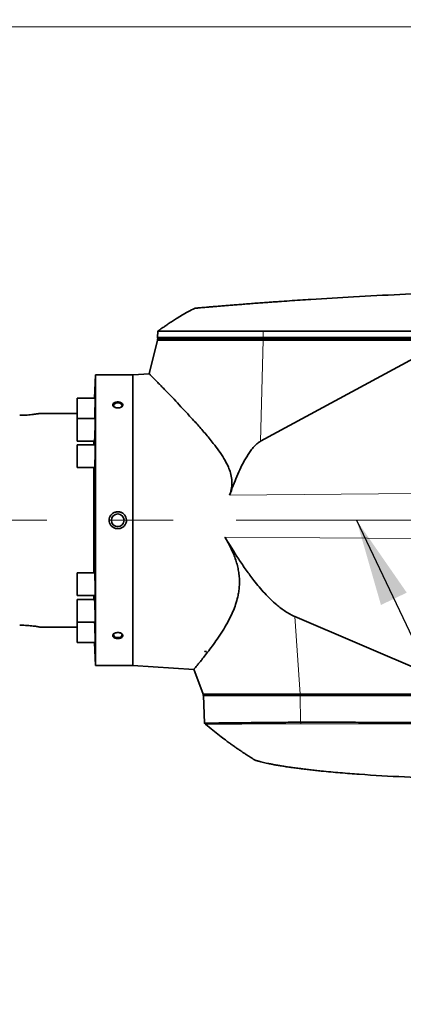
# Model space of a CAD drawing. Header units: millimetres. Extents: x 0 to 12429, y 0 to 8400.
# Tile 80 of 139: x 7961 to 8269, y 1231 to 2023. Entities that reach past the tile are written whole.
import ezdxf

# ---------------------------------------------------------------- set-up
doc = ezdxf.new("R2010")
doc.units = ezdxf.units.MM
doc.header["$LTSCALE"] = 20
doc.linetypes.add('CENTERX2', pattern=[20.32, 12.7, -2.54, 2.54, -2.54])
doc.styles.add('SLDTEXTSTYLE0', font='TXT', dxfattribs={"width": 0.605})
doc.dimstyles.new('SLDDIMSTYLE0', dxfattribs={"dimtxt": 70, "dimasz": 70, "dimexe": 0, "dimexo": 0.0625, "dimgap": 17.5, "dimtad": 0, "dimtih": 1, "dimtoh": 1, "dimdec": 1, "dimrnd": 1e-09, "dimzin": 12, "dimdsep": 46, "dimtxsty": 'SLDTEXTSTYLE0', "dimsah": 1, "dimcen": 0, "dimadec": 0, "dimazin": 3, "dimtfac": 1, "dimtofl": 0, "dimtmove": 0, "dimatfit": 3, "dimfxl": 1, "dimfrac": 2, "dimtolj": 1, "dimtzin": 12, "dimarcsym": 0})
doc.dimstyles.new('SLDDIMSTYLE5', dxfattribs={"dimtxt": 0.18, "dimasz": 70, "dimexe": 0, "dimexo": 0.0625, "dimgap": 0, "dimtad": 0, "dimtih": 1, "dimtoh": 1, "dimdec": 0, "dimrnd": 1e-09, "dimzin": 0, "dimdsep": 46, "dimtxsty": 'Standard', "dimsah": 1, "dimcen": 0.09, "dimadec": 0, "dimazin": 0, "dimtfac": 70, "dimtdec": 0, "dimtofl": 0, "dimtmove": 0, "dimatfit": 3, "dimfxl": 1, "dimfrac": 2, "dimtolj": 1, "dimtzin": 0, "dimarcsym": 0})

# ---------------------------------------------------------------- blocks, each defined once
blk = doc.blocks.new('_D')
at = {"color": 7, "linetype": 'Continuous', "lineweight": 0}
for p, q in [((7527.73, 1886.63), (7754.45, 2017.53)), ((7754.45, 2017.53), (8773.5, 2017.53)), ((7067, 1620.63), (7527.73, 1886.63))]:
    blk.add_line(p, q, dxfattribs=at)
at = {"color": 7, "linetype": 'Continuous', "lineweight": 18}
blk.add_solid([(7527.73, 1886.63), (7593.35, 1912.97), (7583.35, 1930.29)], dxfattribs=at)
at = {"color": 7, "linetype": 'Continuous', "lineweight": 18, "char_height": 70, "attachment_point": 1, "style": 'SLDTEXTSTYLE0'}
for s, insert in [('R532', (7784.45, 2322.62)), ('Smallest circumscribed', (7784.45, 2215.19)), ('radius axis 1 front side.', (7784.45, 2107.76))]:
    blk.add_mtext(s, dxfattribs=dict(at, insert=insert))

msp = doc.modelspace()

# ---------------------------------------------------------------- linework, layer by layer
at = {"color": 7, "linetype": 'Continuous', "lineweight": 35}
for p, q in [((8071.716532, 1772.780407), (8071.53653, 1767.625819)), ((8071.53653, 1767.625819), (8071.606457, 1766.625819)), ((8071.53653, 1767.625819), (8156.592531, 1767.625819)), ((8156.592531, 1767.625819), (8299.30231, 1767.625819)), ((8071.501609, 1765.625819), (8064.813128, 1738.395201)), ((8071.501609, 1766.625819), (8071.501609, 1765.625819)), ((8156.571405, 1766.625819), (8071.501609, 1766.625819)), ((8071.501609, 1765.625819), (8156.571405, 1765.625819)), ((8303.286716, 1764.668805), (8154.479462, 1684.146897)), ((8304.238337, 1766.625819), (8156.571405, 1766.625819)), ((8156.571405, 1765.625819), (8304.479836, 1765.625819)), ((8021.414308, 1737.625819), (8020.763057, 1718.976435)), ((8051.501609, 1737.625819), (8021.414308, 1737.625819)), ((8021.414308, 1503.625819), (8021.414308, 1737.625819)), ((8064.882662, 1738.444239), (8051.501609, 1737.625819)), ((8051.501609, 1737.625819), (8051.501609, 1503.625819)), ((8021.244942, 1718.976435), (8006.914308, 1718.976435)), ((8006.914308, 1718.976435), (8006.914308, 1702.607817)), ((8006.914308, 1706.625819), (7976.814769, 1706.625819)), ((8021.244942, 1702.607817), (8006.914308, 1702.607817)), ((8006.914308, 1702.607817), (8006.914308, 1684.307817)), ((8006.914308, 1684.307817), (8020.707288, 1684.307817)), ((8021.093531, 1681.275819), (8006.914308, 1681.275819)), ((8006.914308, 1681.275819), (8006.914308, 1662.975819)), ((8020.331764, 1681.275819), (8020.331764, 1684.307817)), ((8006.914308, 1662.975819), (8020.776932, 1662.975819)), ((8020.331764, 1578.275819), (8020.331764, 1662.975819)), ((8020.778722, 1578.275819), (8006.914308, 1578.275819)), ((8006.914308, 1578.275819), (8006.914308, 1559.975819)), ((8006.914308, 1559.975819), (8021.244942, 1559.975819)), ((8020.709904, 1556.94382), (8006.914308, 1556.94382)), ((8006.914308, 1556.94382), (8006.914308, 1538.64382)), ((8020.331764, 1556.94382), (8020.331764, 1559.975819)), ((8006.914308, 1538.64382), (8021.244942, 1538.64382)), ((8006.914308, 1538.64382), (8006.914308, 1522.275202)), ((8182.144215, 1543.074799), (8327.305358, 1480.829639)), ((7976.814769, 1534.625819), (8006.914308, 1534.625819)), ((8006.914308, 1522.275202), (8021.244942, 1522.275202)), ((8020.763057, 1522.275202), (8021.414308, 1503.625819)), ((8109.552131, 1515.220988), (8110.912786, 1515.125819)), ((8109.552131, 1515.125819), (8109.552131, 1515.220988)), ((8109.552131, 1515.220988), (8109.635353, 1515.125819)), ((8109.635353, 1515.125819), (8109.552131, 1515.125819)), ((8109.635353, 1515.125819), (8110.912786, 1515.125819)), ((8021.414308, 1503.625819), (8051.501609, 1503.625819)), ((8051.501609, 1503.625819), (8100.68386, 1500.617703)), ((8100.609451, 1500.664576), (8108.301609, 1480.625819)), ((8108.301609, 1480.625819), (8108.301609, 1479.625819)), ((8186.407265, 1480.625819), (8108.301609, 1480.625819)), ((8186.407265, 1479.625819), (8108.301609, 1479.625819)), ((8108.406372, 1479.625819), (8109.185267, 1457.321192)), ((8328.442577, 1480.625819), (8186.407265, 1480.625819)), ((8442.426846, 1479.625819), (8186.407265, 1479.625819)), ((8186.554015, 1458.080631), (8186.568121, 1458.08047))]:
    msp.add_line(p, q, dxfattribs=at)
at = {"color": 8, "linetype": 'Continuous', "lineweight": 18}
for p, q in [((8156.611515, 1772.835983), (8156.592531, 1767.625819)), ((8156.592531, 1767.625819), (8156.599827, 1766.625819)), ((8154.479462, 1684.146897), (8156.571405, 1765.625819)), ((8156.571405, 1766.625819), (8156.571405, 1765.625819)), ((8279.503221, 1642.238006), (8129.467493, 1640.723434)), ((8278.755598, 1606.034597), (8125.743844, 1607.07779)), ((8182.144215, 1543.074799), (8186.407265, 1480.625819)), ((8186.407265, 1479.625819), (8186.407265, 1480.625819)), ((8186.554015, 1458.080631), (8186.420171, 1479.625819)), ((8186.73915, 1456.915165), (8186.568121, 1458.08047))]:
    msp.add_line(p, q, dxfattribs=at)
at = {"color": 7, "linetype": 'CENTERX2', "lineweight": 18}
msp.add_line((8795.205996, 1620.625819), (7067.001609, 1620.625819), dxfattribs=at)
at = {"color": 7, "linetype": 'Continuous', "lineweight": 35, "flags": 128}
for points in [[(8299.321179, 1772.804222), (8225.30737, 1772.821904), (8156.611515, 1772.835983)], [(8042.014575, 1711.558129), (8042.347975, 1711.820246), (8042.79757, 1712.44421), (8042.889997, 1713.123235), (8042.615239, 1713.783738), (8042.003071, 1714.354143), (8041.119831, 1714.772638), (8040.061231, 1714.993873), (8038.941988, 1714.993873), (8037.883388, 1714.772638), (8037.000148, 1714.354143), (8036.38798, 1713.783738), (8036.113222, 1713.123235), (8036.205649, 1712.44421), (8036.655243, 1711.820246), (8037.321339, 1711.364109)], [(8037.321339, 1529.887528), (8037.000148, 1529.701153), (8036.38798, 1529.130748), (8036.113222, 1528.470245), (8036.205649, 1527.79122), (8036.655243, 1527.167256), (8037.413286, 1526.665969), (8038.397631, 1526.341682), (8039.501609, 1526.229535)], [(8039.501609, 1526.229535), (8040.605588, 1526.341682), (8041.589933, 1526.665969), (8042.347975, 1527.167256), (8042.79757, 1527.79122), (8042.889997, 1528.470245), (8042.615239, 1529.130748), (8042.003071, 1529.701153), (8041.905563, 1529.763013)], [(8109.229691, 1457.284196), (8109.575977, 1456.990069), (8110.215815, 1456.446606)]]:
    msp.add_lwpolyline(points, dxfattribs=at)
at = {"color": 7, "linetype": 'Continuous', "lineweight": 35}
msp.add_circle((8039.501609, 1620.625819), 5.1, dxfattribs=at)
for points, knots in [([(8452.501609, 1806.625819), (8427.693463, 1806.492605), (8378.07717, 1806.226177), (8303.678654, 1804.070258), (8242.610897, 1801.246663), (8200.606924, 1798.715466), (8180.500551, 1797.374312), (8170.447904, 1796.670961), (8164.702083, 1796.259588), (8160.032755, 1795.920226), (8155.028175, 1795.550372), (8149.692447, 1795.148864), (8144.413257, 1794.744524), (8139.305846, 1794.346569), (8134.428887, 1793.960419), (8129.787095, 1793.587352), (8125.352668, 1793.225855), (8121.227174, 1792.885027), (8117.454608, 1792.569592), (8114.034683, 1792.280558), (8110.94959, 1792.017274), (8108.27929, 1791.787421), (8106.043537, 1791.59359), (8104.238819, 1791.436214), (8102.850492, 1791.31458), (8101.955077, 1791.235873), (8101.516507, 1791.197246), (8101.547419, 1791.199968), (8101.557889, 1791.200891)], [0, 0, 0, 0, 0.1915713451, 0.3831426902, 0.5747140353, 0.6636307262, 0.7080920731, 0.7303231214, 0.7414514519, 0.7525726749, 0.7664979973, 0.7805199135, 0.7948464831, 0.8092782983, 0.8232036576, 0.8372256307, 0.8515529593, 0.8659859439, 0.8799010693, 0.8939134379, 0.9082328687, 0.9226586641, 0.9365215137, 0.9504810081, 0.9647464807, 0.9791183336, 0.9929277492, 1, 1, 1, 1]), ([(8101.653204, 1791.267528), (8099.749306, 1790.322941), (8096.12025, 1788.522445), (8091.201503, 1785.664516), (8087.085861, 1783.133746), (8084.040616, 1781.175793), (8081.825213, 1779.718648), (8079.923115, 1778.449242), (8077.658684, 1776.914964), (8074.871793, 1774.996851), (8072.845712, 1773.570928), (8071.770203, 1772.814002)], [0, 0, 0, 0, 0.1812849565, 0.3455506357, 0.4851135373, 0.5935106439, 0.6544203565, 0.7113523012, 0.7886168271, 0.8877910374, 1, 1, 1, 1]), ([(8156.611515, 1772.835983), (8154.005907, 1772.834135), (8148.794692, 1772.830439), (8141.043608, 1772.825092), (8133.395227, 1772.819494), (8125.986834, 1772.814275), (8118.937314, 1772.809174), (8112.217888, 1772.804536), (8105.823179, 1772.800071), (8099.865771, 1772.795992), (8094.439435, 1772.792352), (8089.513033, 1772.78897), (8085.09174, 1772.786155), (8081.257342, 1772.783521), (8078.065225, 1772.781628), (8075.489539, 1772.779812), (8073.531306, 1772.778736), (8072.284913, 1772.777811), (8071.709027, 1772.777592), (8071.776298, 1772.777631), (8071.795692, 1772.777643)], [0, 0, 0, 0, 0.0566978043, 0.1133956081, 0.1717406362, 0.2300856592, 0.2867827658, 0.3434798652, 0.4018241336, 0.4601683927, 0.5168653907, 0.5735623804, 0.6319065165, 0.6902506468, 0.746948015, 0.8036453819, 0.8619899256, 0.920334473, 0.9770320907, 1, 1, 1, 1]), ([(8064.886768, 1738.377109), (8064.867723, 1738.396484), (8064.786744, 1738.478868), (8065.168408, 1738.09057), (8065.967604, 1737.27676), (8067.273732, 1735.945557), (8069.002484, 1734.180471), (8071.11929, 1732.014559), (8073.589753, 1729.47941), (8076.412107, 1726.573008), (8080.061911, 1722.796834), (8084.663172, 1718.005272), (8090.356226, 1712.004108), (8096.501393, 1705.42782), (8102.999014, 1698.287447), (8109.703286, 1690.680762), (8115.696572, 1683.389535), (8120.885944, 1676.596093), (8125.084962, 1670.332259), (8128.270749, 1664.316234), (8130.392012, 1658.646769), (8131.430533, 1653.478404), (8131.409003, 1648.042327), (8130.523365, 1643.776301), (8129.688348, 1641.361998), (8129.467493, 1640.723434)], [0, 0, 0, 0, 0.0127482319, 0.0542065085, 0.0956662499, 0.1383388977, 0.1810150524, 0.2226003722, 0.2641894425, 0.306656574, 0.3491275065, 0.4121175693, 0.475121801, 0.5398867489, 0.6046614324, 0.6698182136, 0.7349725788, 0.7796286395, 0.8243055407, 0.8688010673, 0.8983020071, 0.9284486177, 0.9580443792, 0.9889030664, 1, 1, 1, 1]), ([(8020.816769, 1702.607817), (8020.81906, 1702.643154), (8020.853331, 1703.171881), (8020.931719, 1704.991205), (8021.036951, 1707.819794), (8021.130254, 1710.970889), (8021.200226, 1713.961717), (8021.241666, 1716.512339), (8021.248047, 1718.230613), (8021.233534, 1719.036898), (8021.20819, 1718.900152), (8021.202455, 1718.869214)], [0, 0, 0, 0, 0.0097296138, 0.1455778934, 0.2814735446, 0.4173617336, 0.5531975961, 0.688961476, 0.8246621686, 0.9603308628, 1, 1, 1, 1]), ([(8036.442105, 1714.991249), (8036.208435, 1714.800546), (8035.712915, 1714.396145), (8035.41535, 1713.627859), (8035.539306, 1712.814891), (8036.101529, 1712.061708), (8037.034489, 1711.453308), (8038.248478, 1711.060161), (8039.616714, 1710.93736), (8040.983543, 1711.108973), (8042.182937, 1711.557088), (8043.0679, 1712.221258), (8043.53787, 1713.0117), (8043.551699, 1713.830544), (8043.121172, 1714.58943), (8042.296096, 1715.215333), (8041.158503, 1715.648147), (8039.821681, 1715.842481), (8038.441415, 1715.767858), (8037.259087, 1715.466773), (8036.686995, 1715.133787), (8036.442105, 1714.991249)], [0, 0, 0, 0, 0.0474216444, 0.10056188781, 0.15306328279, 0.20540848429, 0.2582023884, 0.31181974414, 0.36626042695, 0.42118999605, 0.47609023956, 0.53043998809, 0.58391941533, 0.63659335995, 0.68891890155, 0.74151643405, 0.79485747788, 0.84906292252, 0.90388991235, 0.95885902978, 1, 1, 1, 1]), ([(7976.814769, 1706.615723), (7976.81665, 1706.616061), (7976.821295, 1706.616895), (7976.31277, 1706.521826), (7975.383023, 1706.355788), (7974.019707, 1706.129885), (7972.295252, 1705.874367), (7970.215162, 1705.611683), (7967.862882, 1705.374716), (7965.271284, 1705.190144), (7962.790522, 1705.085927), (7961.176649, 1705.074568), (7960.501609, 1705.069816)], [0, 0, 0, 0, 0.0702440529, 0.1734101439, 0.2795320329, 0.3834427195, 0.4902574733, 0.5961227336, 0.7050161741, 0.811509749, 0.9211596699, 1, 1, 1, 1]), ([(8020.707288, 1684.316227), (8020.707659, 1684.31343), (8020.730371, 1684.142006), (8020.800588, 1684.753153), (8020.905386, 1686.187853), (8021.01419, 1688.565618), (8021.110864, 1691.46284), (8021.186922, 1694.59524), (8021.234767, 1697.590673), (8021.250832, 1700.140086), (8021.231436, 1701.859954), (8021.197329, 1702.667529), (8021.163284, 1702.531182), (8021.155544, 1702.500182)], [0, 0, 0, 0, 0.0017810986, 0.1091519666, 0.2165944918, 0.3240833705, 0.4315760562, 0.5390338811, 0.6464362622, 0.7537852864, 0.8611023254, 0.9684195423, 1, 1, 1, 1]), ([(8020.776932, 1662.983174), (8020.777354, 1662.980727), (8020.806934, 1662.809143), (8020.882706, 1663.419469), (8020.989816, 1664.852772), (8021.090668, 1667.230084), (8021.171942, 1670.126666), (8021.226763, 1673.258379), (8021.249862, 1676.253545), (8021.239757, 1678.803526), (8021.195638, 1680.525266), (8021.143699, 1681.334686), (8021.102867, 1681.198764), (8021.093531, 1681.167687)], [0, 0, 0, 0, 0.0015544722, 0.1089824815, 0.216464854, 0.3239609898, 0.4314297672, 0.5388457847, 0.646206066, 0.7535282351, 0.860842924, 0.9681832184, 1, 1, 1, 1]), ([(8154.479462, 1684.146897), (8153.748709, 1683.695927), (8151.82385, 1682.508037), (8149.184548, 1679.931631), (8145.791904, 1675.703183), (8142.179517, 1670.098366), (8138.524048, 1663.110367), (8135.342279, 1655.892712), (8132.336292, 1648.420656), (8130.443489, 1643.342111), (8129.467493, 1640.723434)], [0, 0, 0, 0, 0.0502421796, 0.1323417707, 0.2146956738, 0.3691504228, 0.5241215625, 0.6796227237, 0.8348021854, 1, 1, 1, 1]), ([(8046.501609, 1620.625819), (8046.498739, 1620.767355), (8046.480873, 1621.6483), (8046.088129, 1623.261911), (8044.867095, 1625.183176), (8043.054777, 1626.632662), (8040.820263, 1627.440144), (8038.396273, 1627.480472), (8036.249178, 1626.77072), (8034.520437, 1625.533647), (8033.230574, 1623.890585), (8032.579132, 1622.139135), (8032.52075, 1620.999456), (8032.501609, 1620.625819)], [0, 0, 0, 0, 0.019666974, 0.1224106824, 0.2254995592, 0.3308113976, 0.4390845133, 0.5497659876, 0.6614401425, 0.7471487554, 0.8417617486, 0.9481224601, 1, 1, 1, 1]), ([(8032.501609, 1620.625819), (8032.521033, 1620.249233), (8032.578579, 1619.133557), (8033.233915, 1617.343067), (8034.649865, 1615.551642), (8036.61767, 1614.287696), (8038.940452, 1613.711907), (8041.364796, 1613.927553), (8043.593867, 1614.937309), (8045.320712, 1616.619075), (8046.336423, 1618.62013), (8046.451002, 1620.011341), (8046.501609, 1620.625819)], [0, 0, 0, 0, 0.052295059, 0.1549299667, 0.2585861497, 0.3648440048, 0.4740164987, 0.5852165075, 0.6968734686, 0.8072302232, 0.9148564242, 1, 1, 1, 1]), ([(8100.688585, 1500.694956), (8100.670816, 1500.673885), (8100.591213, 1500.579489), (8101.025306, 1501.093683), (8101.919943, 1502.156362), (8103.221744, 1503.715139), (8104.922694, 1505.77221), (8107.185996, 1508.551506), (8110.06547, 1512.159652), (8113.6058, 1516.750947), (8117.506536, 1522.034925), (8121.622411, 1527.991724), (8125.7825, 1534.552616), (8129.357329, 1541.001111), (8132.25593, 1547.163454), (8134.456165, 1552.869765), (8135.985912, 1558.21575), (8136.912884, 1563.053457), (8137.393179, 1567.307823), (8137.512221, 1571.71822), (8137.241094, 1576.212539), (8136.570603, 1580.707279), (8135.527533, 1585.207658), (8134.115688, 1589.720103), (8132.092421, 1594.929428), (8129.359252, 1600.760262), (8126.952279, 1604.966181), (8125.743844, 1607.07779)], [0, 0, 0, 0, 0.0147242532, 0.0659632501, 0.1098786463, 0.1537967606, 0.1988596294, 0.2439266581, 0.3009275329, 0.3579384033, 0.4165716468, 0.4752106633, 0.5334101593, 0.5915989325, 0.6317271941, 0.6718959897, 0.7119652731, 0.7377197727, 0.7634689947, 0.789956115, 0.8164403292, 0.8422308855, 0.8680243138, 0.894603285, 0.9211880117, 0.9604319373, 1, 1, 1, 1]), ([(8125.743844, 1607.07779), (8129.377949, 1601.092879), (8134.835854, 1592.104403), (8142.766795, 1580.52446), (8149.614695, 1571.292551), (8156.18236, 1563.428071), (8162.419676, 1556.970547), (8167.878665, 1551.97953), (8173.157953, 1547.97786), (8178.138072, 1544.935366), (8180.809027, 1543.694898), (8182.144215, 1543.074799)], [0, 0, 0, 0, 0.2430467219, 0.3650212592, 0.486978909, 0.6418181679, 0.7199882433, 0.7981331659, 0.8980310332, 0.9490266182, 1, 1, 1, 1]), ([(8021.095258, 1559.98273), (8021.095698, 1559.98043), (8021.128561, 1559.80857), (8021.177638, 1560.418818), (8021.230936, 1561.851414), (8021.25032, 1564.226653), (8021.236625, 1567.119923), (8021.190369, 1570.248966), (8021.115973, 1573.2439), (8021.019862, 1575.796371), (8020.913203, 1577.521949), (8020.827584, 1578.334271), (8020.787838, 1578.198369), (8020.778722, 1578.167199)], [0, 0, 0, 0, 0.0014575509, 0.1089220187, 0.2163323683, 0.3236879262, 0.4310080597, 0.538324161, 0.6456689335, 0.7530654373, 0.8605182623, 0.968009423, 1, 1, 1, 1]), ([(8021.157858, 1538.651772), (8021.158291, 1538.649127), (8021.186375, 1538.47737), (8021.220005, 1539.088551), (8021.249364, 1540.52274), (8021.242432, 1542.898335), (8021.203341, 1545.791752), (8021.134576, 1548.92093), (8021.04288, 1551.915968), (8020.936465, 1554.468211), (8020.829055, 1556.192398), (8020.74857, 1557.003165), (8020.717084, 1556.866779), (8020.709904, 1556.83568)], [0, 0, 0, 0, 0.0016803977, 0.1091032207, 0.2164694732, 0.3237946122, 0.4311082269, 0.5384437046, 0.645827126, 0.7532677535, 0.8607526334, 0.9682481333, 1, 1, 1, 1]), ([(8021.205189, 1522.284211), (8021.205567, 1522.281215), (8021.227213, 1522.109595), (8021.243611, 1522.721738), (8021.247445, 1524.157343), (8021.214572, 1526.534247), (8021.152209, 1529.425497), (8021.064623, 1532.565352), (8020.961523, 1535.522657), (8020.872625, 1537.665905), (8020.826692, 1538.430356), (8020.813866, 1538.64382)], [0, 0, 0, 0, 0.0023992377, 0.1374363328, 0.2724154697, 0.4073709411, 0.5423448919, 0.6773733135, 0.8124733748, 0.9476351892, 1, 1, 1, 1]), ([(7976.814769, 1534.635914), (7976.81665, 1534.635576), (7976.821295, 1534.634742), (7976.31277, 1534.729811), (7975.383023, 1534.895849), (7974.019707, 1535.121752), (7972.295252, 1535.37727), (7970.215162, 1535.639955), (7967.862882, 1535.876922), (7965.271284, 1536.061493), (7962.790522, 1536.16571), (7961.176649, 1536.177069), (7960.501609, 1536.181821)], [0, 0, 0, 0, 0.0702440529, 0.1734101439, 0.2795320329, 0.3834427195, 0.4902574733, 0.5961227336, 0.7050161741, 0.811509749, 0.9211596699, 1, 1, 1, 1]), ([(8036.34234, 1526.331048), (8036.617397, 1526.161601), (8037.204243, 1525.800079), (8038.422956, 1525.488087), (8039.795349, 1525.407608), (8041.151251, 1525.599585), (8042.317243, 1526.044014), (8043.153254, 1526.693058), (8043.565463, 1527.470906), (8043.520429, 1528.289144), (8043.035558, 1529.059586), (8042.164986, 1529.700409), (8040.994365, 1530.138017), (8039.643543, 1530.313577), (8038.263939, 1530.196241), (8037.021559, 1529.795668), (8036.069717, 1529.165357), (8035.51721, 1528.390139), (8035.423039, 1527.571799), (8035.728673, 1526.857678), (8036.159956, 1526.487564), (8036.34234, 1526.331048)], [0, 0, 0, 0, 0.0474447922, 0.1012254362, 0.1557540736, 0.2107117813, 0.2655691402, 0.3198188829, 0.3731824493, 0.4257801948, 0.478107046, 0.5307809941, 0.5842358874, 0.6385425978, 0.6934188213, 0.7483670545, 0.8028521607, 0.8565010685, 0.9092997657, 0.9616442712, 1, 1, 1, 1]), ([(8109.263727, 1457.323931), (8109.255747, 1457.324399), (8109.234589, 1457.325638), (8109.928683, 1457.341974), (8111.266631, 1457.351535), (8113.273782, 1457.366074), (8115.914568, 1457.402469), (8119.209796, 1457.453405), (8123.107125, 1457.500352), (8127.540393, 1457.546258), (8132.448852, 1457.597962), (8137.858104, 1457.656416), (8143.706311, 1457.706112), (8149.979848, 1457.76397), (8156.627742, 1457.813737), (8163.621439, 1457.887172), (8170.971506, 1457.914903), (8178.617221, 1458.062234), (8183.908537, 1458.074499), (8186.554015, 1458.080631)], [0, 0, 0, 0, 0.0360363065, 0.0955465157, 0.1554699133, 0.2151862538, 0.2749026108, 0.3363520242, 0.3978014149, 0.4573364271, 0.5172848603, 0.5768020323, 0.6367325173, 0.6962496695, 0.7561799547, 0.8162521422, 0.8763240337, 0.9381662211, 1, 1, 1, 1]), ([(8186.568121, 1458.08047), (8189.854495, 1458.069135), (8196.427181, 1458.046467), (8206.285082, 1458.145058), (8219.430381, 1458.110201), (8235.861826, 1457.965655), (8262.152114, 1457.864279), (8295.014994, 1457.663844), (8334.45041, 1457.479598), (8367.313244, 1457.327176), (8393.603483, 1457.220743), (8410.034879, 1457.155856), (8423.095952, 1457.137503), (8432.786966, 1457.059892), (8439.191534, 1457.059545), (8442.39382, 1457.059371)], [0, 0, 0, 0, 0.0385379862, 0.07707524, 0.1156129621, 0.1926873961, 0.2697618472, 0.4239107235, 0.5780595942, 0.7322084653, 0.8092829, 0.8863573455, 0.924894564, 0.9624472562, 1, 1, 1, 1]), ([(8110.221866, 1456.452123), (8112.135347, 1454.844372), (8115.833419, 1451.737167), (8121.141965, 1447.547877), (8125.518077, 1444.219674), (8128.883386, 1441.740819), (8131.498177, 1439.856551), (8133.920393, 1438.145199), (8136.33241, 1436.473946), (8138.592801, 1434.938217), (8140.768542, 1433.486251), (8143.105477, 1431.95145), (8146.046794, 1430.064952), (8148.518595, 1428.502616), (8150.027893, 1427.592489), (8150.276811, 1427.442388)], [0, 0, 0, 0, 0.1514418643, 0.2926828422, 0.4097363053, 0.4845945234, 0.5459587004, 0.6050400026, 0.6643124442, 0.7237773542, 0.7706357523, 0.8228198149, 0.8931982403, 0.9823859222, 1, 1, 1, 1]), ([(8379.501609, 1411.625819), (8367.36014, 1411.675371), (8343.074595, 1411.774488), (8306.654761, 1412.593524), (8270.25192, 1413.968566), (8240.896431, 1415.663976), (8218.583348, 1417.390012), (8206.858348, 1418.467258), (8198.6982, 1419.316954), (8194.128529, 1419.821709), (8189.691293, 1420.342404), (8185.365432, 1420.882298), (8181.183898, 1421.438125), (8177.104481, 1422.01718), (8173.23063, 1422.606258), (8169.603725, 1423.197579), (8166.220978, 1423.789359), (8163.06725, 1424.382962), (8160.240419, 1424.956563), (8157.757212, 1425.498822), (8155.619108, 1426.000009), (8153.810399, 1426.454031), (8152.393375, 1426.833167), (8151.378471, 1427.118697), (8150.464684, 1427.386391), (8150.351954, 1427.421159), (8150.277802, 1427.444028)], [0, 0, 0, 0, 0.139205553, 0.2784409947, 0.4176480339, 0.5568583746, 0.6155378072, 0.6742289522, 0.6918584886, 0.7095868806, 0.7272261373, 0.744383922, 0.7616652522, 0.779319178, 0.7971029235, 0.814262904, 0.8315415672, 0.8492036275, 0.8670039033, 0.8839284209, 0.9009781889, 0.9184315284, 0.9360264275, 0.9522599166, 0.9685973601, 1, 1, 1, 1])]:
    msp.add_open_spline(points, degree=3, knots=knots, dxfattribs=at)
at = {"color": 8, "linetype": 'Continuous', "lineweight": 18}
for points, knots in [([(8110.217302, 1456.446632), (8110.216803, 1456.446626), (8110.00815, 1456.444249), (8110.729479, 1456.462525), (8112.477785, 1456.465049), (8115.600758, 1456.474748), (8119.855204, 1456.528772), (8125.242043, 1456.563014), (8131.675932, 1456.602769), (8139.070326, 1456.650633), (8147.323218, 1456.695594), (8155.57731, 1456.734619), (8163.548497, 1456.780276), (8171.043554, 1456.816935), (8178.781663, 1456.840243), (8184.083476, 1456.890161), (8186.73915, 1456.915165)], [0, 0, 0, 0, 0.0001998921, 0.0835378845, 0.1669991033, 0.2498897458, 0.3333008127, 0.416689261, 0.499582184, 0.5831036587, 0.666373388, 0.7492786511, 0.8119204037, 0.8746896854, 0.937232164, 1, 1, 1, 1]), ([(8186.73915, 1456.915165), (8200.952551, 1456.903598), (8229.379342, 1456.880464), (8272.020017, 1456.725786), (8314.660568, 1456.59739), (8357.301102, 1456.475971), (8399.941603, 1456.364069), (8428.368503, 1456.313736), (8442.581953, 1456.28857)], [0, 0, 0, 0, 0.1666667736, 0.3333334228, 0.5000000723, 0.666666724, 0.8333333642, 1, 1, 1, 1])]:
    msp.add_open_spline(points, degree=3, knots=knots, dxfattribs=at)

# ---------------------------------------------------------------- dimensions: what is measured, and where the dimension line sits
at = {"color": 7, "linetype": 'Continuous', "lineweight": 18}
dim = msp.add_radius_dim(center=(7067.001609, 1620.625819), mpoint=(7527.727124, 1886.625819), text='<>\\PSmallest circumscribed\\Pradius axis 1 front side.', dimstyle='SLDDIMSTYLE0', dxfattribs=at)
dim.commit()
dim.dimension.update_dxf_attribs({"geometry": '_D', "text_midpoint": (8278.974674, 2178.672372), "dimtype": 164})

# ---------------------------------------------------------------- leaders
at = {"color": 7, "linetype": 'Continuous', "lineweight": 0}
msp.add_leader([(8231.719476, 1620.625819), (8416.666667, 1231.111111)], dimstyle='SLDDIMSTYLE5', dxfattribs=at)

doc.saveas('drawing.dxf')
